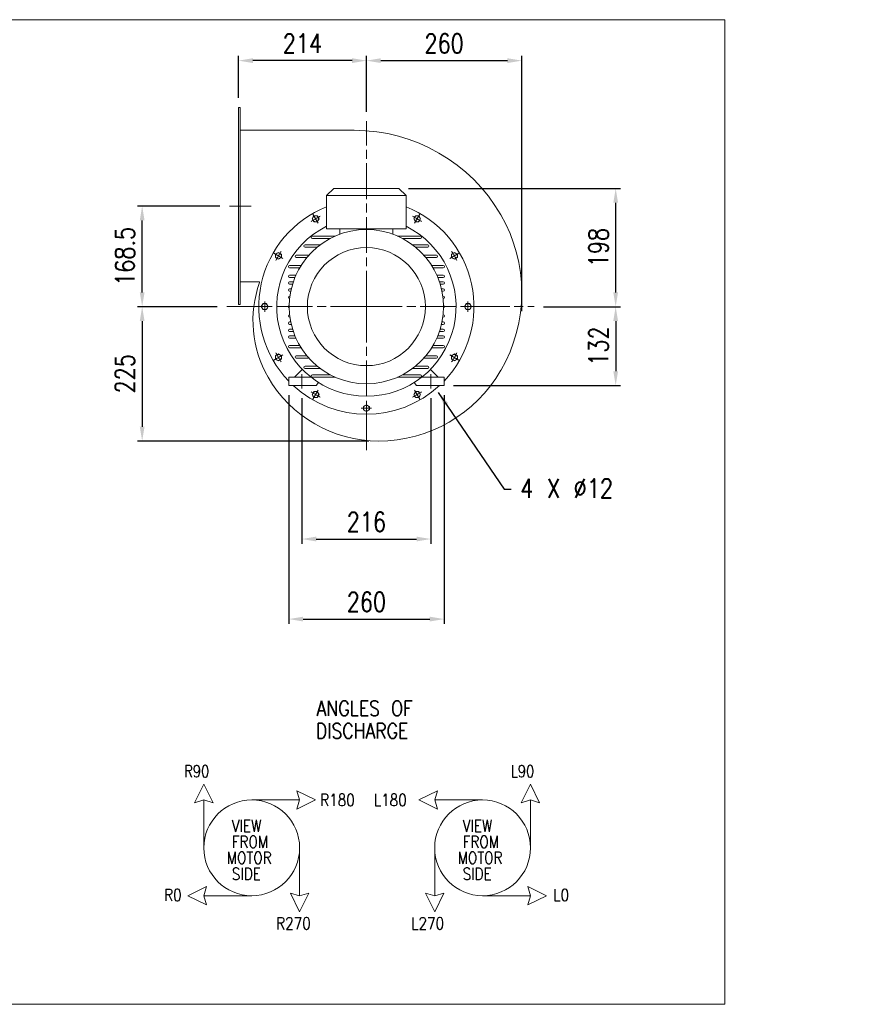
# Model space of a CAD drawing. Header units: millimetres. Extents: x -1667 to 1636, y -20 to 2072.
# Tile 2 of 2: x 209 to 1636, y -20 to 1628. Entities that reach past the tile are written whole.
import ezdxf

# ---------------------------------------------------------------- set-up
doc = ezdxf.new("R2010")
doc.units = ezdxf.units.MM
doc.header["$LTSCALE"] = 5
for name, pattern in [('AM_ISO08W050', [18, 12, -1.5, 3, -1.5]), ('AM_ISO08W050x2', [9, 6, -0.75, 1.5, -0.75]), ('GEN7', [15, 10, -2.5, 0, -2.5]), ('GEN7A', [7.5, 5, -1.25, 0, -1.25])]:
    doc.linetypes.add(name, pattern=pattern)
doc.layers.get('0').update_dxf_attribs({"color": 41, "linetype": 'CONTINUOUS', "lineweight": 9})
for name, color, linetype, lineweight in [('1', 9, 'CONTINUOUS', 9), ('2', 7, 'CONTINUOUS', 9), ('5', 3, 'CONTINUOUS', 9), ('7', 4, 'GEN7', 9), ('7A', 4, 'GEN7A', 9), ('AM_7', 4, 'AM_ISO08W050', 9), ('AM_7N', 4, 'AM_ISO08W050', 9)]:
    doc.layers.add(name, color=color, linetype=linetype, lineweight=lineweight)
doc.styles.get("Standard").update_dxf_attribs({"font": 'txt.shx', "width": 0.8})
doc.dimstyles.new('A-NOTOL', dxfattribs={"dimscale": 16, "dimtxt": 2, "dimasz": 1.5, "dimexe": 0.5, "dimexo": 1, "dimgap": 0.8, "dimtad": 1, "dimdec": 1, "dimrnd": 0.5, "dimdsep": 46, "dimtxsty": 'Standard', "dimcen": 2, "dimclrd": 1, "dimclre": 1, "dimclrt": 2, "dimadec": 0, "dimazin": 0, "dimtp": 0.1, "dimtm": 0.1, "dimtfac": 1, "dimtdec": 1, "dimtmove": 0, "dimatfit": 2, "dimfxl": 1, "dimtolj": 1, "dimarcsym": 0})

# ---------------------------------------------------------------- blocks, each defined once
blk = doc.blocks.new('*D188')
at = {"layer": '5', "color": 1, "lineweight": -2, "transparency": 16777216}
for p, q in [((860, 1345.3), (1214.6, 1345.3)), ((1206.6, 1171.3), (1206.6, 1321.3)), ((1086, 1147.3), (1214.6, 1147.3))]:
    blk.add_line(p, q, dxfattribs=at)
at = {"layer": '5', "color": 1, "transparency": 16777216}
for points in [[(1202.6, 1321.3), (1210.6, 1321.3), (1206.6, 1345.3)], [(1202.6, 1171.3), (1210.6, 1171.3), (1206.6, 1147.3)]]:
    blk.add_solid(points, dxfattribs=at)
at = {"layer": '5', "color": 2, "transparency": 16777216, "insert": (1177.8, 1246.3), "char_height": 32, "attachment_point": 5, "rotation": 90}
blk.add_mtext('\\A1;198', dxfattribs=at)
blk = doc.blocks.new('*D169')
at = {"layer": '5', "color": 1, "lineweight": -2, "transparency": 16777216}
for p, q in [((575.5, 1496.7), (575.5, 1567.1)), ((789.5, 1473.5), (789.5, 1567.1)), ((765.5, 1559.1), (599.5, 1559.1))]:
    blk.add_line(p, q, dxfattribs=at)
at = {"layer": '5', "color": 1, "transparency": 16777216}
for points in [[(599.5, 1563.1), (599.5, 1555.1), (575.5, 1559.1)], [(765.5, 1563.1), (765.5, 1555.1), (789.5, 1559.1)]]:
    blk.add_solid(points, dxfattribs=at)
at = {"layer": '5', "color": 2, "transparency": 16777216, "insert": (682.5, 1587.9), "char_height": 32, "attachment_point": 5}
blk.add_mtext('\\A1;214', dxfattribs=at)
blk = doc.blocks.new('*D170')
at = {"layer": '5', "color": 1, "lineweight": -2, "transparency": 16777216}
for p, q in [((540, 1147.3), (406.3, 1147.3)), ((414.3, 1123.3), (414.3, 946.4)), ((793.7, 922.4), (406.3, 922.4))]:
    blk.add_line(p, q, dxfattribs=at)
at = {"layer": '5', "color": 1, "transparency": 16777216}
for points in [[(410.3, 1123.3), (418.3, 1123.3), (414.3, 1147.3)], [(410.3, 946.4), (418.3, 946.4), (414.3, 922.4)]]:
    blk.add_solid(points, dxfattribs=at)
at = {"layer": '5', "color": 2, "transparency": 16777216, "insert": (385.5, 1034.9), "char_height": 32, "attachment_point": 5, "rotation": 90}
blk.add_mtext('\\A1;225', dxfattribs=at)
blk = doc.blocks.new('*D172')
at = {"layer": '5', "color": 1, "lineweight": -2, "transparency": 16777216}
for p, q in [((1086, 1147.3), (1214.6, 1147.3)), ((1206.6, 1123.3), (1206.6, 1039.3)), ((935.5, 1015.3), (1214.6, 1015.3))]:
    blk.add_line(p, q, dxfattribs=at)
at = {"layer": '5', "color": 1, "transparency": 16777216}
for points in [[(1202.6, 1123.3), (1210.6, 1123.3), (1206.6, 1147.3)], [(1202.6, 1039.3), (1210.6, 1039.3), (1206.6, 1015.3)]]:
    blk.add_solid(points, dxfattribs=at)
at = {"layer": '5', "color": 2, "transparency": 16777216, "insert": (1177.8, 1081.3), "char_height": 32, "attachment_point": 5, "rotation": 90}
blk.add_mtext('\\A1;132', dxfattribs=at)
blk = doc.blocks.new('*D173')
at = {"layer": '1', "color": 1, "lineweight": -2, "transparency": 16777216}
for p, q in [((789.5, 1473.5), (789.5, 1567.1)), ((1049.5, 1139.9), (1049.5, 1567.1)), ((813.5, 1559.1), (1025.5, 1559.1))]:
    blk.add_line(p, q, dxfattribs=at)
at = {"layer": '1', "color": 1, "transparency": 16777216}
for points in [[(813.5, 1563.1), (813.5, 1555.1), (789.5, 1559.1)], [(1025.5, 1563.1), (1025.5, 1555.1), (1049.5, 1559.1)]]:
    blk.add_solid(points, dxfattribs=at)
at = {"layer": '1', "color": 2, "transparency": 16777216, "insert": (919.5, 1587.9), "char_height": 32, "attachment_point": 5}
blk.add_mtext('\\A1;260', dxfattribs=at)
blk = doc.blocks.new('*D174')
at = {"layer": '1', "color": 1, "lineweight": -2, "transparency": 16777216}
for p, q in [((544.5, 1315.7), (406.3, 1315.7)), ((414.3, 1171.3), (414.3, 1291.7)), ((540, 1147.3), (406.3, 1147.3))]:
    blk.add_line(p, q, dxfattribs=at)
at = {"layer": '1', "color": 1, "transparency": 16777216}
for points in [[(410.3, 1291.7), (418.3, 1291.7), (414.3, 1315.7)], [(410.3, 1171.3), (418.3, 1171.3), (414.3, 1147.3)]]:
    blk.add_solid(points, dxfattribs=at)
at = {"layer": '1', "color": 2, "transparency": 16777216, "insert": (385.5, 1231.5), "char_height": 32, "attachment_point": 5, "rotation": 90}
blk.add_mtext('\\A1;168.5', dxfattribs=at)
blk = doc.blocks.new('*D164')
at = {"layer": '1', "color": 1, "lineweight": -2, "transparency": 16777216}
for p, q in [((681.5, 994.3), (681.5, 750.4)), ((897.5, 994.3), (897.5, 750.4)), ((705.5, 758.4), (873.5, 758.4))]:
    blk.add_line(p, q, dxfattribs=at)
at = {"layer": '1', "color": 1, "transparency": 16777216}
for points in [[(705.5, 762.4), (705.5, 754.4), (681.5, 758.4)], [(873.5, 762.4), (873.5, 754.4), (897.5, 758.4)]]:
    blk.add_solid(points, dxfattribs=at)
at = {"layer": '1', "color": 2, "transparency": 16777216, "insert": (789.5, 787.2), "char_height": 32, "attachment_point": 5}
blk.add_mtext('\\A1;216', dxfattribs=at)
blk = doc.blocks.new('*D166')
at = {"layer": '1', "color": 1, "lineweight": -2, "transparency": 16777216}
for p, q in [((659.5, 999.3), (659.5, 616.4)), ((919.5, 999.3), (919.5, 616.4)), ((683.5, 624.4), (895.5, 624.4))]:
    blk.add_line(p, q, dxfattribs=at)
at = {"layer": '1', "color": 1, "transparency": 16777216}
for points in [[(683.5, 628.4), (683.5, 620.4), (659.5, 624.4)], [(895.5, 628.4), (895.5, 620.4), (919.5, 624.4)]]:
    blk.add_solid(points, dxfattribs=at)
at = {"layer": '1', "color": 2, "transparency": 16777216, "insert": (789.5, 653.2), "char_height": 32, "attachment_point": 5}
blk.add_mtext('\\A1;260', dxfattribs=at)

msp = doc.modelspace()

# ---------------------------------------------------------------- linework, layer by layer
for p, q in [((722.95, 1333.34), (734.95, 1345.34)), ((734.95, 1345.34), (843.95, 1345.34)), ((843.95, 1345.34), (855.95, 1333.34)), ((722.95, 1333.34), (722.95, 1277.53)), ((722.95, 1333.34), (855.95, 1333.34)), ((722.95, 1333.34), (855.95, 1333.34)), ((855.95, 1277.53), (855.95, 1333.34)), ((722.95, 1277.53), (855.95, 1277.53)), ((745.02, 1268.53), (745.02, 1277.53)), ((833.89, 1268.53), (833.89, 1277.53)), ((699.16, 1265.5), (737.5, 1265.5)), ((699.16, 1261.5), (729.22, 1261.5)), ((879.75, 1265.5), (841.41, 1265.5)), ((879.75, 1261.5), (849.69, 1261.5)), ((686.8, 1250.86), (712.35, 1250.86)), ((686.8, 1246.86), (707.25, 1246.86)), ((892.11, 1250.86), (866.56, 1250.86)), ((892.11, 1246.86), (871.66, 1246.86)), ((672.24, 1233.59), (693.42, 1233.59)), ((672.24, 1229.59), (689.98, 1229.59)), ((906.67, 1233.59), (885.49, 1233.59)), ((906.67, 1229.59), (888.93, 1229.59)), ((660.93, 1216.26), (680.32, 1216.26)), ((660.93, 1212.26), (677.89, 1212.26)), ((917.97, 1216.26), (898.59, 1216.26)), ((917.97, 1212.26), (901.02, 1212.26)), ((660.93, 1200.26), (671.72, 1200.26)), ((660.93, 1196.26), (670.01, 1196.26)), ((660.93, 1189.01), (667.28, 1189.01)), ((917.97, 1200.26), (907.19, 1200.26)), ((917.97, 1196.26), (908.9, 1196.26)), ((917.97, 1189.01), (911.62, 1189.01)), ((660.93, 1185.01), (665.99, 1185.01)), ((660.93, 1177.01), (663.83, 1177.01)), ((660.93, 1173.01), (662.95, 1173.01)), ((917.97, 1185.01), (912.92, 1185.01)), ((917.97, 1177.01), (915.08, 1177.01)), ((917.97, 1173.01), (915.96, 1173.01)), ((660.93, 1165.01), (661.59, 1165.01)), ((660.93, 1161.01), (661.1, 1161.01)), ((917.97, 1165.01), (917.32, 1165.01)), ((917.97, 1161.01), (917.81, 1161.01)), ((660.93, 1133.67), (661.1, 1133.67)), ((660.93, 1129.67), (661.59, 1129.67)), ((660.93, 1121.67), (662.95, 1121.67)), ((917.97, 1121.67), (915.96, 1121.67)), ((917.97, 1129.67), (917.32, 1129.67)), ((917.97, 1133.67), (917.81, 1133.67)), ((660.93, 1117.67), (663.83, 1117.67)), ((660.93, 1109.67), (665.99, 1109.67)), ((660.93, 1105.67), (667.28, 1105.67)), ((917.97, 1105.67), (911.62, 1105.67)), ((917.97, 1109.67), (912.92, 1109.67)), ((917.97, 1117.67), (915.08, 1117.67)), ((660.93, 1098.41), (670.01, 1098.41)), ((660.93, 1094.41), (671.72, 1094.41)), ((917.97, 1094.41), (907.19, 1094.41)), ((917.97, 1098.41), (908.9, 1098.41)), ((660.93, 1082.41), (677.89, 1082.41)), ((660.93, 1078.41), (680.32, 1078.41)), ((917.97, 1078.41), (898.59, 1078.41)), ((917.97, 1082.41), (901.02, 1082.41)), ((672.24, 1065.08), (689.98, 1065.08)), ((672.24, 1061.08), (693.42, 1061.08)), ((906.67, 1061.08), (885.49, 1061.08)), ((906.67, 1065.08), (888.93, 1065.08)), ((669.2, 1029.34), (682.27, 1042.4)), ((686.8, 1047.81), (707.25, 1047.81)), ((686.8, 1043.81), (712.35, 1043.81)), ((892.11, 1043.81), (866.56, 1043.81)), ((892.11, 1047.81), (871.66, 1047.81)), ((909.71, 1029.34), (896.64, 1042.4)), ((659.45, 1029.34), (696.85, 1029.34)), ((659.45, 1029.34), (659.45, 1015.34)), ((699.16, 1033.17), (729.22, 1033.17)), ((699.16, 1029.17), (737.5, 1029.17)), ((879.75, 1029.17), (841.41, 1029.17)), ((879.75, 1033.17), (849.69, 1033.17)), ((919.45, 1029.34), (882.06, 1029.34)), ((919.45, 1029.34), (919.45, 1015.34)), ((659.45, 1015.34), (705.45, 1015.34)), ((705.45, 1015.34), (709.55, 1020.4)), ((873.45, 1015.34), (869.36, 1020.4)), ((919.45, 1015.34), (873.45, 1015.34))]:
    msp.add_line(p, q)
for radius in [129.08, 98.76]:
    msp.add_circle((789.45, 1147.34), radius)
for centre, radius, start, end in [((789.45, 1147.34), 150, 116.31676, 270), ((789.45, 1147.34), 150, 270, 63.68324), ((699.16, 1263.52), 1.98, 90, 180), ((699.16, 1263.48), 1.98, 180, 270), ((879.75, 1263.52), 1.98, 0, 90), ((879.75, 1263.48), 1.98, 270, 0), ((686.8, 1248.88), 1.98, 90, 180), ((686.8, 1248.84), 1.98, 180, 270), ((892.11, 1248.88), 1.98, 0, 90), ((892.11, 1248.84), 1.98, 270, 0), ((672.24, 1231.61), 1.98, 90, 180), ((672.24, 1231.57), 1.98, 180, 270), ((906.67, 1231.61), 1.98, 0, 90), ((906.67, 1231.57), 1.98, 270, 0), ((660.93, 1214.28), 1.98, 90, 180), ((660.93, 1214.24), 1.98, 180, 270), ((917.97, 1214.28), 1.98, 0, 90), ((917.97, 1214.24), 1.98, 270, 0), ((660.93, 1198.28), 1.98, 90, 180), ((660.93, 1198.24), 1.98, 180, 270), ((660.93, 1187.03), 1.98, 90, 180), ((660.93, 1186.99), 1.98, 180, 270), ((917.97, 1198.28), 1.98, 0, 90), ((917.97, 1198.24), 1.98, 270, 0), ((917.97, 1187.03), 1.98, 0, 90), ((917.97, 1186.99), 1.98, 270, 0), ((660.93, 1175.03), 1.98, 90, 180), ((660.93, 1174.99), 1.98, 180, 270), ((917.97, 1175.03), 1.98, 0, 90), ((917.97, 1174.99), 1.98, 270, 0), ((660.93, 1163.03), 1.98, 90, 180), ((660.93, 1162.99), 1.98, 180, 270), ((917.97, 1163.03), 1.98, 0, 90), ((917.97, 1162.99), 1.98, 270, 0), ((660.93, 1147.32), 1.98, 105.99545, 180), ((660.93, 1147.32), 1.98, 180, 254.0225), ((917.98, 1147.32), 1.98, 0, 74.00455), ((917.98, 1147.32), 1.98, 285.9775, 0), ((660.93, 1131.69), 1.98, 90, 180), ((660.93, 1131.65), 1.98, 180, 270), ((660.93, 1119.69), 1.98, 90, 180), ((917.97, 1131.69), 1.98, 0, 90), ((917.97, 1131.65), 1.98, 270, 0), ((917.97, 1119.69), 1.98, 0, 90), ((660.93, 1119.65), 1.98, 180, 270), ((660.93, 1107.69), 1.98, 90, 180), ((660.93, 1107.65), 1.98, 180, 270), ((917.97, 1119.65), 1.98, 270, 0), ((917.97, 1107.69), 1.98, 0, 90), ((917.97, 1107.65), 1.98, 270, 0), ((660.93, 1096.43), 1.98, 90, 180), ((660.93, 1096.39), 1.98, 180, 270), ((917.97, 1096.43), 1.98, 0, 90), ((917.97, 1096.39), 1.98, 270, 0), ((660.93, 1080.43), 1.98, 90, 180), ((660.93, 1080.39), 1.98, 180, 270), ((917.97, 1080.43), 1.98, 0, 90), ((917.97, 1080.39), 1.98, 270, 0), ((672.24, 1063.1), 1.98, 90, 180), ((672.24, 1063.06), 1.98, 180, 270), ((906.67, 1063.1), 1.98, 0, 90), ((906.67, 1063.06), 1.98, 270, 0), ((686.8, 1045.83), 1.98, 90, 180), ((686.8, 1045.79), 1.98, 180, 270), ((892.11, 1045.83), 1.98, 0, 90), ((892.11, 1045.79), 1.98, 270, 0), ((699.16, 1031.19), 1.98, 90, 180), ((699.16, 1031.15), 1.98, 180, 270), ((879.75, 1031.19), 1.98, 0, 90), ((879.75, 1031.15), 1.98, 270, 0)]:
    msp.add_arc(centre, radius, start, end)
at = {"layer": '1'}
for p, q in [((698.68, 1294.56), (701.57, 1299.56)), ((701.57, 1289.56), (698.68, 1294.56)), ((701.57, 1299.56), (707.34, 1299.56)), ((707.34, 1289.56), (701.57, 1289.56)), ((707.34, 1299.56), (710.23, 1294.56)), ((710.23, 1294.56), (707.34, 1289.56)), ((868.68, 1294.56), (871.57, 1299.56)), ((871.57, 1289.56), (868.68, 1294.56)), ((871.57, 1299.56), (877.34, 1299.56)), ((877.34, 1289.56), (871.57, 1289.56)), ((877.34, 1299.56), (880.23, 1294.56)), ((880.23, 1294.56), (877.34, 1289.56)), ((637.23, 1235.23), (642.23, 1238.11)), ((642.23, 1238.11), (647.23, 1235.23)), ((931.68, 1235.23), (936.68, 1238.11)), ((936.68, 1238.11), (941.68, 1235.23)), ((637.23, 1229.45), (637.23, 1235.23)), ((642.23, 1226.57), (637.23, 1229.45)), ((647.23, 1229.45), (642.23, 1226.57)), ((647.23, 1235.23), (647.23, 1229.45)), ((931.68, 1229.45), (931.68, 1235.23)), ((936.68, 1226.57), (931.68, 1229.45)), ((941.68, 1229.45), (936.68, 1226.57)), ((941.68, 1235.23), (941.68, 1229.45)), ((613.68, 1147.34), (616.57, 1152.34)), ((616.57, 1142.34), (613.68, 1147.34)), ((616.57, 1152.34), (622.34, 1152.34)), ((622.34, 1142.34), (616.57, 1142.34)), ((622.34, 1152.34), (625.23, 1147.34)), ((625.23, 1147.34), (622.34, 1142.34)), ((953.68, 1147.34), (956.57, 1152.34)), ((956.57, 1142.34), (953.68, 1147.34)), ((956.57, 1152.34), (962.34, 1152.34)), ((962.34, 1142.34), (956.57, 1142.34)), ((962.34, 1152.34), (965.23, 1147.34)), ((965.23, 1147.34), (962.34, 1142.34)), ((637.23, 1065.23), (642.23, 1068.11)), ((637.23, 1059.45), (637.23, 1065.23)), ((642.23, 1056.57), (637.23, 1059.45)), ((642.23, 1068.11), (647.23, 1065.23)), ((647.23, 1059.45), (642.23, 1056.57)), ((647.23, 1065.23), (647.23, 1059.45)), ((931.68, 1065.23), (936.68, 1068.11)), ((931.68, 1059.45), (931.68, 1065.23)), ((936.68, 1056.57), (931.68, 1059.45)), ((936.68, 1068.11), (941.68, 1065.23)), ((941.68, 1059.45), (936.68, 1056.57)), ((941.68, 1065.23), (941.68, 1059.45)), ((698.68, 1000.11), (701.57, 1005.11)), ((701.57, 995.11), (698.68, 1000.11)), ((701.57, 1005.11), (707.34, 1005.11)), ((707.34, 995.11), (701.57, 995.11)), ((707.34, 1005.11), (710.23, 1000.11)), ((710.23, 1000.11), (707.34, 995.11)), ((868.68, 1000.11), (871.57, 1005.11)), ((871.57, 995.11), (868.68, 1000.11)), ((871.57, 1005.11), (877.34, 1005.11)), ((877.34, 995.11), (871.57, 995.11)), ((877.34, 1005.11), (880.23, 1000.11)), ((880.23, 1000.11), (877.34, 995.11)), ((784.45, 980.23), (789.45, 983.11)), ((784.45, 974.45), (784.45, 980.23)), ((789.45, 971.57), (784.45, 974.45)), ((789.45, 983.11), (794.45, 980.23)), ((794.45, 974.45), (789.45, 971.57)), ((794.45, 980.23), (794.45, 974.45)), ((517.47, 348.36), (502.13, 317.12)), ((517.47, 348.36), (532.82, 317.12)), ((1064.03, 348.36), (1048.69, 317.12)), ((1064.03, 348.36), (1079.38, 317.12)), ((673.23, 336.99), (677.76, 321.64)), ((704.47, 321.64), (673.23, 336.99)), ((877.04, 321.64), (908.27, 336.99)), ((908.27, 336.99), (903.75, 321.64)), ((502.13, 317.12), (517.47, 321.64)), ((517.47, 321.64), (517.47, 241.5)), ((532.82, 317.12), (517.47, 321.64)), ((597.61, 321.64), (677.76, 321.64)), ((673.23, 306.3), (677.76, 321.64)), ((704.47, 321.64), (673.23, 306.3)), ((877.04, 321.64), (908.27, 306.3)), ((983.89, 321.64), (903.75, 321.64)), ((908.27, 306.3), (903.75, 321.64)), ((1048.69, 317.12), (1064.03, 321.64)), ((1064.03, 321.64), (1064.03, 241.5)), ((1079.38, 317.12), (1064.03, 321.64)), ((677.76, 241.5), (677.76, 161.36)), ((903.75, 241.5), (903.75, 161.36)), ((490.76, 161.36), (522, 176.71)), ((522, 176.71), (517.47, 161.36)), ((662.41, 165.88), (677.76, 161.36)), ((677.76, 134.65), (662.41, 165.88)), ((693.1, 165.88), (677.76, 161.36)), ((677.76, 134.65), (693.1, 165.88)), ((903.75, 134.65), (888.41, 165.88)), ((888.41, 165.88), (903.75, 161.36)), ((903.75, 134.65), (919.1, 165.88)), ((919.1, 165.88), (903.75, 161.36)), ((1090.75, 161.36), (1059.51, 176.71)), ((1059.51, 176.71), (1064.03, 161.36)), ((490.76, 161.36), (522, 146.01)), ((597.61, 161.36), (517.47, 161.36)), ((522, 146.01), (517.47, 161.36)), ((983.89, 161.36), (1064.03, 161.36)), ((1090.75, 161.36), (1059.51, 146.01)), ((1059.51, 146.01), (1064.03, 161.36))]:
    msp.add_line(p, q, dxfattribs=at)
msp.add_lwpolyline([(-1666.61, -20.37), (1389.39, -20.37), (1389.39, 1627.63), (-1666.61, 1627.63)], close=True, dxfattribs=at)
at = {"layer": '1', "extrusion": (0, 0, -1)}
for centre in [(-704.45, 1294.56), (-874.45, 1294.56), (-642.23, 1232.34), (-936.68, 1232.34), (-619.45, 1147.34), (-959.45, 1147.34), (-642.23, 1062.34), (-936.68, 1062.34), (-704.45, 1000.11), (-874.45, 1000.11), (-789.45, 977.34)]:
    msp.add_circle(centre, 5, dxfattribs=at)
at = {"layer": '1'}
for centre in [(597.61, 241.5), (983.89, 241.5)]:
    msp.add_circle(centre, 80.14, dxfattribs=at)
at = {"layer": '2'}
for p, q in [((575.46, 1150.72), (575.46, 1480.72)), ((575.46, 1480.72), (578.46, 1480.72)), ((575.46, 1150.72), (575.46, 1480.72)), ((578.46, 1150.72), (578.46, 1480.72)), ((769.18, 1442.48), (578.46, 1442.48)), ((578.46, 1442.48), (578.46, 1188.96)), ((578.46, 1188.96), (609.75, 1188.96)), ((575.46, 1150.72), (578.46, 1150.72))]:
    msp.add_line(p, q, dxfattribs=at)
for centre, radius, start, end in [((769.18, 1159.05), 283.43, 30, 90), ((789.45, 1147.34), 180, 111.68136, 223.76174), ((789.45, 1147.34), 180, 316.23826, 68.31864), ((789.45, 1170.75), 260.02, 329.99997, 30), ((789.45, 1123.92), 189.77, 160.38569, 210), ((609.75, 1187.96), 1, 340.38569, 90), ((809.73, 1159.05), 236.6, 270, 329.99997), ((809.73, 1135.63), 213.19, 210, 270), ((789.45, 1147.34), 180, 227.16657, 312.83343)]:
    msp.add_arc(centre, radius, start, end, dxfattribs=at)
at = {"layer": '7'}
msp.add_line((596.44, 1315.72), (560.47, 1315.72), dxfattribs=at)
at = {"layer": '7A'}
for p, q in [((681.45, 1010.34), (681.45, 1034.34)), ((897.45, 1010.34), (897.45, 1034.34))]:
    msp.add_line(p, q, dxfattribs=at)
at = {"layer": 'AM_7'}
for q in [(789.45, 1457.52), (556.02, 1147.34), (789.45, 907.08), (1070.03, 1147.34)]:
    msp.add_line((789.45, 1147.34), q, dxfattribs=at)
for start, end in [(117.0427, 122.9573), (57.0427, 62.9573), (147.0427, 152.9573), (27.0427, 32.9573), (177.0427, 182.9573), (357.0427, 2.9573), (207.0427, 212.9573), (327.0427, 332.9573), (237.0427, 242.9573), (297.0427, 302.9573), (267.0427, 272.9573)]:
    msp.add_arc((789.45, 1147.34), 170, start, end, dxfattribs=at)
at = {"layer": 'AM_7N', "linetype": 'AM_ISO08W050x2'}
for p, q in [((708.84, 1286.97), (700.07, 1302.16)), ((708.84, 1286.97), (700.07, 1302.16)), ((870.07, 1286.97), (878.84, 1302.16)), ((870.07, 1286.97), (878.84, 1302.16)), ((649.83, 1227.95), (634.63, 1236.73)), ((649.83, 1227.95), (634.63, 1236.73)), ((929.08, 1227.95), (944.28, 1236.73)), ((929.08, 1227.95), (944.28, 1236.73)), ((628.23, 1147.34), (610.68, 1147.34)), ((628.23, 1147.34), (610.68, 1147.34)), ((950.68, 1147.34), (968.23, 1147.34)), ((950.68, 1147.34), (968.23, 1147.34)), ((649.83, 1066.73), (634.63, 1057.95)), ((649.83, 1066.73), (634.63, 1057.95)), ((929.08, 1066.73), (944.28, 1057.95)), ((929.08, 1066.73), (944.28, 1057.95)), ((708.84, 1007.71), (700.07, 992.52)), ((708.84, 1007.71), (700.07, 992.52)), ((870.07, 1007.71), (878.84, 992.52)), ((870.07, 1007.71), (878.84, 992.52)), ((789.45, 986.11), (789.45, 968.57)), ((789.45, 986.11), (789.45, 968.57))]:
    msp.add_line(p, q, dxfattribs=at)

# ---------------------------------------------------------------- texts
at = {"layer": '1'}
for s, height, width, p in [('4 X %%C12', 32, 0.8, (1046.78, 827.12)), ('ANGLES OF', 25.314, 0.833333, (706.33, 462.27)), ('DISCHARGE', 25.314, 0.833333, (704.95, 424.64)), ('R90', 20.035, 0.8, (484.62, 359.68)), ('L90', 20.035, 0.8, (1031.18, 359.68)), ('R180', 20.035, 0.833333, (712.16, 311.64)), ('L180', 20.035, 0.833333, (801.95, 311.64)), ('VIEW', 20.035, 0.833333, (564.22, 268.21)), ('VIEW', 20.035, 0.833333, (950.5, 268.21)), ('FROM', 20.035, 0.833333, (564.22, 241.5)), ('FROM', 20.035, 0.833333, (950.5, 241.5)), ('MOTOR', 20.035, 0.833333, (555.87, 214.79)), ('MOTOR', 20.035, 0.833333, (942.15, 214.79)), ('SIDE', 20.035, 0.833333, (564.22, 188.07)), ('SIDE', 20.035, 0.833333, (950.5, 188.07)), ('R0', 20.035, 0.833333, (451.03, 152.57)), ('L0', 20.035, 0.833333, (1102.16, 152.57)), ('R270', 20.035, 0.833333, (638.49, 105.08)), ('L270', 20.035, 0.833333, (864.49, 105.08))]:
    msp.add_text(s, height=height, dxfattribs=dict(at, width=width)).set_placement(p)
at = {"layer": '1', "insert": (1635.96, 864.17), "char_height": 16, "attachment_point": 1}
msp.add_mtext('\\A1;', dxfattribs=at)

# ---------------------------------------------------------------- dimensions: what is measured, and where the dimension line sits
at = {"layer": '1'}
for base, p1, p2, picture, middle in [((1049.47, 1559.08), (789.45, 1457.52), (1049.47, 1123.92), '*D173', (919.46, 1587.88)), ((919.45, 624.43), (659.45, 1015.34), (919.45, 1015.34), '*D166', (789.45, 653.23)), ((897.45, 758.37), (681.45, 1010.34), (897.45, 1010.34), '*D164', (789.45, 787.17))]:
    dim = msp.add_linear_dim(base=base, p1=p1, p2=p2, dimstyle='A-NOTOL', dxfattribs=at)
    dim.commit()
    dim.dimension.update_dxf_attribs({"geometry": picture, "text_midpoint": middle})
dim = msp.add_linear_dim(base=(414.29, 1315.72), p1=(556.02, 1147.34), p2=(560.47, 1315.72), angle=90, dimstyle='A-NOTOL', dxfattribs=at)
dim.commit()
dim.dimension.update_dxf_attribs({"geometry": '*D174', "text_midpoint": (385.49, 1231.53)})
at = {"layer": '5'}
dim = msp.add_linear_dim(base=(575.46, 1559.08), p1=(789.45, 1457.52), p2=(575.46, 1480.72), dimstyle='A-NOTOL', dxfattribs=at)
dim.commit()
dim.dimension.update_dxf_attribs({"geometry": '*D169', "text_midpoint": (682.46, 1587.88)})
for base, p1, p2, angle, picture, middle in [((1206.58, 1345.34), (1070.03, 1147.34), (843.95, 1345.34), 90, '*D188', (1177.78, 1246.34)), ((414.29, 922.44), (556.02, 1147.34), (809.73, 922.44), 270, '*D170', (385.49, 1034.89)), ((1206.58, 1015.34), (1070.03, 1147.34), (919.45, 1015.34), 90, '*D172', (1177.78, 1081.34))]:
    dim = msp.add_linear_dim(base=base, p1=p1, p2=p2, angle=angle, dimstyle='A-NOTOL', dxfattribs=at)
    dim.commit()
    dim.dimension.update_dxf_attribs({"geometry": picture, "text_midpoint": middle})

# ---------------------------------------------------------------- leaders
msp.add_leader([(909.54, 1003.53), (1020.21, 842.05), (1031.9, 842.05)], dimstyle='A-NOTOL', dxfattribs=at)

doc.saveas('drawing.dxf')
